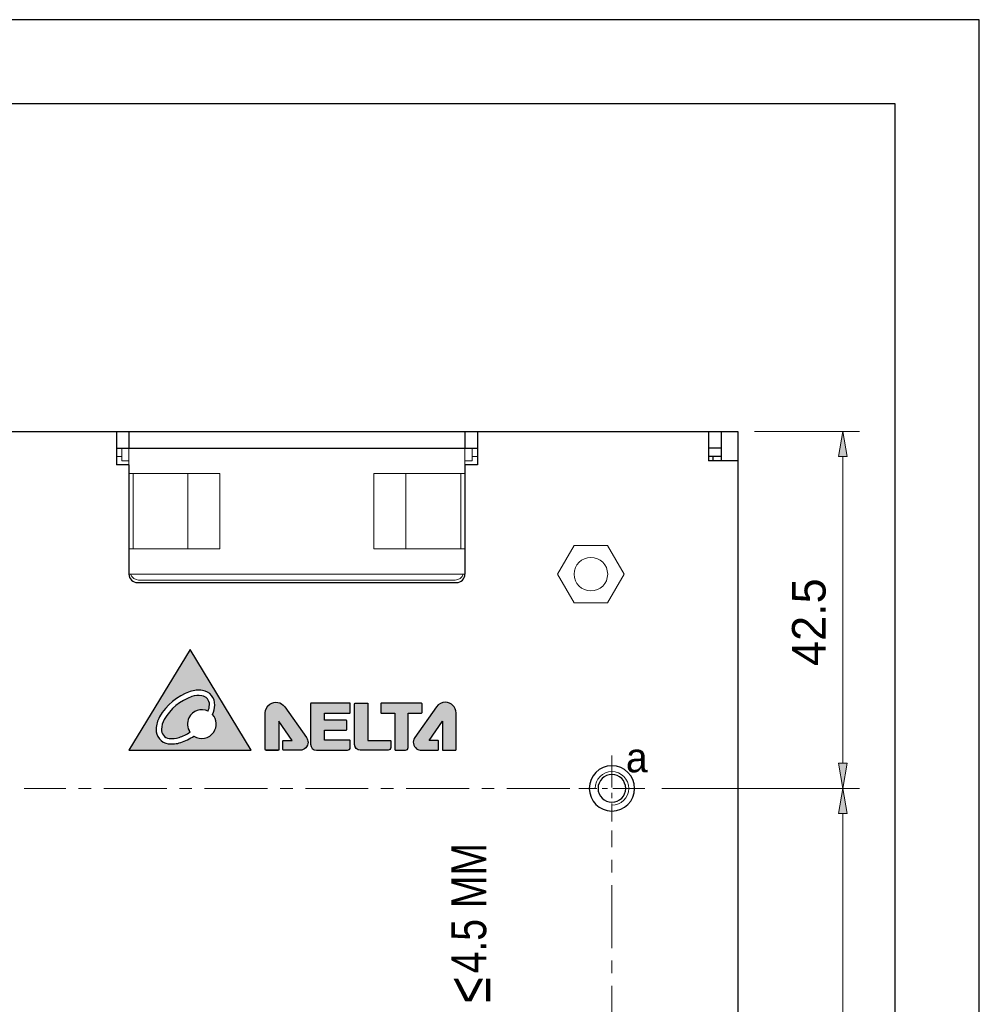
# Model space of a CAD drawing. Extents: x 0 to 6318, y 0 to 595.
# Tile 11 of 11: x 613 to 842, y 360 to 595. Entities that reach past the tile are written whole.
import ezdxf

# ---------------------------------------------------------------- set-up
doc = ezdxf.new("R2010")
doc.units = 0
doc.header["$MEASUREMENT"] = 0
for name, pattern in [('AI-Linetype-18', [11.446009, 7.630672, -1.271779, 1.271779, -1.271779]), ('AI-Linetype-19', [11.446009, 7.630672, -1.271779, 1.271779, -1.271779]), ('AI-Linetype-5', [24.033613, 15.021008, -3.004202, 3.004202, -3.004202]), ('AI-Linetype-7', [24.033613, 15.021008, -3.004202, 3.004202, -3.004202])]:
    doc.linetypes.add(name, pattern=pattern)
for name, color, linetype in [('Center', 7, 'Continuous'), ('Dimension', 7, 'Continuous'), ('Line', 7, 'Continuous')]:
    doc.layers.add(name, color=color, linetype=linetype)

# ---------------------------------------------------------------- blocks, each defined once
blk = doc.blocks.new('block 3')
at = {"color": 7, "lineweight": 25, "true_color": 0xffffff}
blk.add_lwpolyline([(0.41, 0.08), (841.59, 0.08), (841.59, 594.92), (0.41, 594.92), (0.41, 0.08)], dxfattribs=at)
blk = doc.blocks.new('block 4')
at = {"color": 7, "lineweight": 25, "true_color": 0xffffff}
blk.add_lwpolyline([(20.44, 20.11), (821.56, 20.11), (821.56, 574.89), (20.44, 574.89), (20.44, 20.11)], dxfattribs=at)
blk = doc.blocks.new('block 202')
at = {"true_color": 0xffffff}
h = blk.add_hatch(color=7, dxfattribs=at)
edge = h.paths.add_edge_path()
edge.add_spline(control_points=[(682.1, 431.86), (682.1, 431.93), (682.16, 431.99), (682.23, 431.99), (682.23, 431.99), (691.46, 431.99), (691.46, 431.99), (691.54, 431.99), (691.59, 431.93), (691.59, 431.86), (691.59, 431.86), (691.59, 429.75), (691.59, 429.75), (691.59, 429.68), (691.54, 429.62), (691.46, 429.62), (691.46, 429.62), (685.41, 429.62), (685.41, 429.62), (685.41, 429.62), (685.41, 427.91), (685.41, 427.91), (685.41, 427.91), (690.63, 427.91), (690.63, 427.91), (690.7, 427.91), (690.76, 427.85), (690.76, 427.78), (690.76, 427.78), (690.76, 425.7), (690.76, 425.7), (690.76, 425.63), (690.7, 425.57), (690.63, 425.57), (690.63, 425.57), (685.41, 425.57), (685.41, 425.57), (685.41, 425.57), (685.41, 423.12), (685.41, 423.12), (685.41, 423.12), (691.46, 423.12), (691.46, 423.12), (691.54, 423.12), (691.59, 423.06), (691.59, 422.99), (691.59, 422.99), (691.59, 421.42), (691.59, 421.42), (691.59, 421.06), (691.3, 420.77), (690.94, 420.77), (690.94, 420.77), (683.53, 420.77), (683.53, 420.77), (682.74, 420.77), (682.1, 421.41), (682.1, 422.2), (682.1, 422.2), (682.1, 431.86), (682.1, 431.86), (682.1, 431.86), (682.1, 431.86), (682.1, 431.86)], knot_values=[0, 0, 0, 0, 1, 1, 1, 2, 2, 2, 3, 3, 3, 4, 4, 4, 5, 5, 5, 6, 6, 6, 7, 7, 7, 8, 8, 8, 9, 9, 9, 10, 10, 10, 11, 11, 11, 12, 12, 12, 13, 13, 13, 14, 14, 14, 15, 15, 15, 16, 16, 16, 17, 17, 17, 18, 18, 18, 19, 19, 19, 20, 20, 20, 21, 21, 21, 21], degree=3, periodic=1)
edge = h.paths.add_edge_path()
edge.add_spline(control_points=[(708.72, 431.84), (708.72, 431.84), (708.72, 429.74), (708.72, 429.74), (708.72, 429.67), (708.66, 429.61), (708.59, 429.61), (708.59, 429.61), (705.38, 429.61), (705.38, 429.61), (705.38, 429.61), (705.38, 421.42), (705.38, 421.42), (705.38, 421.06), (705.09, 420.77), (704.73, 420.77), (704.73, 420.77), (702.35, 420.77), (702.35, 420.77), (702.28, 420.77), (702.22, 420.83), (702.22, 420.9), (702.22, 420.9), (702.22, 429.61), (702.22, 429.61), (702.22, 429.61), (698.98, 429.61), (698.98, 429.61), (698.91, 429.61), (698.85, 429.67), (698.85, 429.74), (698.85, 429.74), (698.85, 431.84), (698.85, 431.84), (698.85, 431.91), (698.91, 431.97), (698.98, 431.97), (698.98, 431.97), (708.59, 431.97), (708.59, 431.97), (708.66, 431.97), (708.72, 431.91), (708.72, 431.84), (708.72, 431.84), (708.72, 431.84), (708.72, 431.84)], knot_values=[0, 0, 0, 0, 1, 1, 1, 2, 2, 2, 3, 3, 3, 4, 4, 4, 5, 5, 5, 6, 6, 6, 7, 7, 7, 8, 8, 8, 9, 9, 9, 10, 10, 10, 11, 11, 11, 12, 12, 12, 13, 13, 13, 14, 14, 14, 15, 15, 15, 15], degree=3, periodic=1)
edge = h.paths.add_edge_path()
edge.add_spline(control_points=[(701.23, 421.42), (701.23, 421.42), (701.23, 422.97), (701.23, 422.97), (701.23, 423.04), (701.17, 423.1), (701.1, 423.1), (701.1, 423.1), (695.8, 423.1), (695.8, 423.1), (695.8, 423.1), (695.8, 431.85), (695.8, 431.85), (695.8, 431.92), (695.74, 431.98), (695.67, 431.98), (695.67, 431.98), (692.74, 431.98), (692.74, 431.98), (692.67, 431.98), (692.61, 431.92), (692.61, 431.85), (692.61, 431.85), (692.61, 422.11), (692.61, 422.11), (692.61, 421.37), (693.21, 420.77), (693.95, 420.77), (693.95, 420.77), (700.58, 420.77), (700.58, 420.77), (700.94, 420.77), (701.23, 421.06), (701.23, 421.42), (701.23, 421.42), (701.23, 421.42), (701.23, 421.42)], knot_values=[0, 0, 0, 0, 1, 1, 1, 2, 2, 2, 3, 3, 3, 4, 4, 4, 5, 5, 5, 6, 6, 6, 7, 7, 7, 8, 8, 8, 9, 9, 9, 10, 10, 10, 11, 11, 11, 12, 12, 12, 12], degree=3, periodic=1)
edge = h.paths.add_edge_path()
edge.add_spline(control_points=[(712.58, 422.97), (712.58, 422.97), (712.58, 420.9), (712.58, 420.9), (712.58, 420.83), (712.52, 420.77), (712.45, 420.77), (712.45, 420.77), (708.5, 420.77), (708.5, 420.77), (708.11, 420.77), (707.73, 420.89), (707.41, 421.12), (706.55, 421.72), (706.35, 422.91), (706.95, 423.76), (706.95, 423.76), (712.16, 431.12), (712.16, 431.12), (712.64, 431.8), (713.42, 432.21), (714.25, 432.21), (715.66, 432.21), (716.81, 431.06), (716.81, 429.65), (716.81, 429.65), (716.81, 420.9), (716.81, 420.9), (716.81, 420.83), (716.75, 420.77), (716.68, 420.77), (716.68, 420.77), (713.69, 420.77), (713.69, 420.77), (713.62, 420.77), (713.56, 420.83), (713.56, 420.9), (713.56, 420.9), (713.56, 427.69), (713.56, 427.69), (713.56, 427.69), (710.37, 423.1), (710.37, 423.1), (710.37, 423.1), (712.45, 423.1), (712.45, 423.1), (712.52, 423.1), (712.58, 423.04), (712.58, 422.97), (712.58, 422.97), (712.58, 422.97), (712.58, 422.97)], knot_values=[0, 0, 0, 0, 1, 1, 1, 2, 2, 2, 3, 3, 3, 4, 4, 4, 5, 5, 5, 6, 6, 6, 7, 7, 7, 8, 8, 8, 9, 9, 9, 10, 10, 10, 11, 11, 11, 12, 12, 12, 13, 13, 13, 14, 14, 14, 15, 15, 15, 16, 16, 16, 17, 17, 17, 17], degree=3, periodic=1)
edge = h.paths.add_edge_path()
edge.add_spline(control_points=[(675.53, 422.97), (675.53, 422.97), (675.53, 420.9), (675.53, 420.9), (675.53, 420.83), (675.59, 420.77), (675.66, 420.77), (675.66, 420.77), (679.61, 420.77), (679.61, 420.77), (680.65, 420.77), (681.5, 421.62), (681.5, 422.67), (681.5, 423.06), (681.38, 423.44), (681.16, 423.76), (681.16, 423.76), (675.95, 431.12), (675.95, 431.12), (675.13, 432.28), (673.54, 432.55), (672.38, 431.74), (671.7, 431.26), (671.3, 430.48), (671.3, 429.65), (671.3, 429.65), (671.3, 420.9), (671.3, 420.9), (671.3, 420.83), (671.36, 420.77), (671.43, 420.77), (671.43, 420.77), (674.42, 420.77), (674.42, 420.77), (674.49, 420.77), (674.55, 420.83), (674.55, 420.9), (674.55, 420.9), (674.55, 427.69), (674.55, 427.69), (674.55, 427.69), (677.74, 423.1), (677.74, 423.1), (677.74, 423.1), (675.66, 423.1), (675.66, 423.1), (675.59, 423.1), (675.53, 423.04), (675.53, 422.97), (675.53, 422.97), (675.53, 422.97), (675.53, 422.97)], knot_values=[0, 0, 0, 0, 1, 1, 1, 2, 2, 2, 3, 3, 3, 4, 4, 4, 5, 5, 5, 6, 6, 6, 7, 7, 7, 8, 8, 8, 9, 9, 9, 10, 10, 10, 11, 11, 11, 12, 12, 12, 13, 13, 13, 14, 14, 14, 15, 15, 15, 16, 16, 16, 17, 17, 17, 17], degree=3, periodic=1)
edge = h.paths.add_edge_path()
edge.add_spline(control_points=[(671.44, 420.78), (671.44, 420.78), (674.41, 420.78), (674.41, 420.78), (674.41, 420.78), (671.44, 420.78), (671.44, 420.78)], knot_values=[0, 0, 0, 0, 1, 1, 1, 2, 2, 2, 2], degree=3, periodic=1)
at = {"lineweight": 0}
for points, knots in [([(675.53, 422.97), (675.53, 422.97), (675.53, 420.9), (675.53, 420.9), (675.53, 420.83), (675.59, 420.77), (675.66, 420.77), (675.66, 420.77), (679.61, 420.77), (679.61, 420.77), (680.65, 420.77), (681.5, 421.62), (681.5, 422.67), (681.5, 423.06), (681.38, 423.44), (681.16, 423.76), (681.16, 423.76), (675.95, 431.12), (675.95, 431.12), (675.13, 432.28), (673.54, 432.55), (672.38, 431.74), (671.7, 431.26), (671.3, 430.48), (671.3, 429.65), (671.3, 429.65), (671.3, 420.9), (671.3, 420.9), (671.3, 420.83), (671.36, 420.77), (671.43, 420.77), (671.43, 420.77), (674.42, 420.77), (674.42, 420.77), (674.49, 420.77), (674.55, 420.83), (674.55, 420.9), (674.55, 420.9), (674.55, 427.69), (674.55, 427.69), (674.55, 427.69), (677.74, 423.1), (677.74, 423.1), (677.74, 423.1), (675.66, 423.1), (675.66, 423.1), (675.59, 423.1), (675.53, 423.04), (675.53, 422.97), (675.53, 422.97), (675.53, 422.97), (675.53, 422.97)], [0, 0, 0, 0, 1, 1, 1, 2, 2, 2, 3, 3, 3, 4, 4, 4, 5, 5, 5, 6, 6, 6, 7, 7, 7, 8, 8, 8, 9, 9, 9, 10, 10, 10, 11, 11, 11, 12, 12, 12, 13, 13, 13, 14, 14, 14, 15, 15, 15, 16, 16, 16, 17, 17, 17, 17]), ([(682.1, 431.86), (682.1, 431.93), (682.16, 431.99), (682.23, 431.99), (682.23, 431.99), (691.46, 431.99), (691.46, 431.99), (691.54, 431.99), (691.59, 431.93), (691.59, 431.86), (691.59, 431.86), (691.59, 429.75), (691.59, 429.75), (691.59, 429.68), (691.54, 429.62), (691.46, 429.62), (691.46, 429.62), (685.41, 429.62), (685.41, 429.62), (685.41, 429.62), (685.41, 427.91), (685.41, 427.91), (685.41, 427.91), (690.63, 427.91), (690.63, 427.91), (690.7, 427.91), (690.76, 427.85), (690.76, 427.78), (690.76, 427.78), (690.76, 425.7), (690.76, 425.7), (690.76, 425.63), (690.7, 425.57), (690.63, 425.57), (690.63, 425.57), (685.41, 425.57), (685.41, 425.57), (685.41, 425.57), (685.41, 423.12), (685.41, 423.12), (685.41, 423.12), (691.46, 423.12), (691.46, 423.12), (691.54, 423.12), (691.59, 423.06), (691.59, 422.99), (691.59, 422.99), (691.59, 421.42), (691.59, 421.42), (691.59, 421.06), (691.3, 420.77), (690.94, 420.77), (690.94, 420.77), (683.53, 420.77), (683.53, 420.77), (682.74, 420.77), (682.1, 421.41), (682.1, 422.2), (682.1, 422.2), (682.1, 431.86), (682.1, 431.86), (682.1, 431.86), (682.1, 431.86), (682.1, 431.86)], [0, 0, 0, 0, 1, 1, 1, 2, 2, 2, 3, 3, 3, 4, 4, 4, 5, 5, 5, 6, 6, 6, 7, 7, 7, 8, 8, 8, 9, 9, 9, 10, 10, 10, 11, 11, 11, 12, 12, 12, 13, 13, 13, 14, 14, 14, 15, 15, 15, 16, 16, 16, 17, 17, 17, 18, 18, 18, 19, 19, 19, 20, 20, 20, 21, 21, 21, 21]), ([(701.23, 421.42), (701.23, 421.42), (701.23, 422.97), (701.23, 422.97), (701.23, 423.04), (701.17, 423.1), (701.1, 423.1), (701.1, 423.1), (695.8, 423.1), (695.8, 423.1), (695.8, 423.1), (695.8, 431.85), (695.8, 431.85), (695.8, 431.92), (695.74, 431.98), (695.67, 431.98), (695.67, 431.98), (692.74, 431.98), (692.74, 431.98), (692.67, 431.98), (692.61, 431.92), (692.61, 431.85), (692.61, 431.85), (692.61, 422.11), (692.61, 422.11), (692.61, 421.37), (693.21, 420.77), (693.95, 420.77), (693.95, 420.77), (700.58, 420.77), (700.58, 420.77), (700.94, 420.77), (701.23, 421.06), (701.23, 421.42), (701.23, 421.42), (701.23, 421.42), (701.23, 421.42)], [0, 0, 0, 0, 1, 1, 1, 2, 2, 2, 3, 3, 3, 4, 4, 4, 5, 5, 5, 6, 6, 6, 7, 7, 7, 8, 8, 8, 9, 9, 9, 10, 10, 10, 11, 11, 11, 12, 12, 12, 12]), ([(708.72, 431.84), (708.72, 431.84), (708.72, 429.74), (708.72, 429.74), (708.72, 429.67), (708.66, 429.61), (708.59, 429.61), (708.59, 429.61), (705.38, 429.61), (705.38, 429.61), (705.38, 429.61), (705.38, 421.42), (705.38, 421.42), (705.38, 421.06), (705.09, 420.77), (704.73, 420.77), (704.73, 420.77), (702.35, 420.77), (702.35, 420.77), (702.28, 420.77), (702.22, 420.83), (702.22, 420.9), (702.22, 420.9), (702.22, 429.61), (702.22, 429.61), (702.22, 429.61), (698.98, 429.61), (698.98, 429.61), (698.91, 429.61), (698.85, 429.67), (698.85, 429.74), (698.85, 429.74), (698.85, 431.84), (698.85, 431.84), (698.85, 431.91), (698.91, 431.97), (698.98, 431.97), (698.98, 431.97), (708.59, 431.97), (708.59, 431.97), (708.66, 431.97), (708.72, 431.91), (708.72, 431.84), (708.72, 431.84), (708.72, 431.84), (708.72, 431.84)], [0, 0, 0, 0, 1, 1, 1, 2, 2, 2, 3, 3, 3, 4, 4, 4, 5, 5, 5, 6, 6, 6, 7, 7, 7, 8, 8, 8, 9, 9, 9, 10, 10, 10, 11, 11, 11, 12, 12, 12, 13, 13, 13, 14, 14, 14, 15, 15, 15, 15]), ([(712.58, 422.97), (712.58, 422.97), (712.58, 420.9), (712.58, 420.9), (712.58, 420.83), (712.52, 420.77), (712.45, 420.77), (712.45, 420.77), (708.5, 420.77), (708.5, 420.77), (708.11, 420.77), (707.73, 420.89), (707.41, 421.12), (706.55, 421.72), (706.35, 422.91), (706.95, 423.76), (706.95, 423.76), (712.16, 431.12), (712.16, 431.12), (712.64, 431.8), (713.42, 432.21), (714.25, 432.21), (715.66, 432.21), (716.81, 431.06), (716.81, 429.65), (716.81, 429.65), (716.81, 420.9), (716.81, 420.9), (716.81, 420.83), (716.75, 420.77), (716.68, 420.77), (716.68, 420.77), (713.69, 420.77), (713.69, 420.77), (713.62, 420.77), (713.56, 420.83), (713.56, 420.9), (713.56, 420.9), (713.56, 427.69), (713.56, 427.69), (713.56, 427.69), (710.37, 423.1), (710.37, 423.1), (710.37, 423.1), (712.45, 423.1), (712.45, 423.1), (712.52, 423.1), (712.58, 423.04), (712.58, 422.97), (712.58, 422.97), (712.58, 422.97), (712.58, 422.97)], [0, 0, 0, 0, 1, 1, 1, 2, 2, 2, 3, 3, 3, 4, 4, 4, 5, 5, 5, 6, 6, 6, 7, 7, 7, 8, 8, 8, 9, 9, 9, 10, 10, 10, 11, 11, 11, 12, 12, 12, 13, 13, 13, 14, 14, 14, 15, 15, 15, 16, 16, 16, 17, 17, 17, 17]), ([(671.44, 420.78), (671.44, 420.78), (674.41, 420.78), (674.41, 420.78), (674.41, 420.78), (671.44, 420.78), (671.44, 420.78)], [0, 0, 0, 0, 1, 1, 1, 2, 2, 2, 2])]:
    blk.add_open_spline(points, degree=3, knots=knots, dxfattribs=at)
blk = doc.blocks.new('block 203')
at = {"color": 7, "lineweight": 25, "true_color": 0xffffff}
blk.add_lwpolyline([(671.44, 420.78), (674.41, 420.78)], dxfattribs=at)
blk = doc.blocks.new('block 204')
at = {"true_color": 0xffffff}
h = blk.add_hatch(color=7, dxfattribs=at)
edge = h.paths.add_edge_path()
edge.add_spline(control_points=[(659.26, 431.52), (659.34, 433.27), (658.08, 434.78), (656.35, 435.02), (655.35, 435.16), (654.33, 435.07), (653.37, 434.74), (650.29, 433.68), (647.7, 431.53), (646.1, 428.7), (645.6, 427.81), (645.32, 426.83), (645.27, 425.81), (645.19, 424.07), (646.45, 422.56), (648.18, 422.31), (649.19, 422.17), (650.21, 422.27), (651.17, 422.6), (652.27, 422.98), (653.32, 423.5), (654.28, 424.15), (655.85, 423.1), (657.98, 423.53), (659.02, 425.1), (659.88, 426.39), (659.76, 428.09), (658.74, 429.25), (659.05, 429.97), (659.23, 430.74), (659.26, 431.52), (659.26, 431.52), (659.26, 431.52), (659.26, 431.52)], knot_values=[0, 0, 0, 0, 1, 1, 1, 2, 2, 2, 3, 3, 3, 4, 4, 4, 5, 5, 5, 6, 6, 6, 7, 7, 7, 8, 8, 8, 9, 9, 9, 10, 10, 10, 11, 11, 11, 11], degree=3, periodic=1)
edge = h.paths.add_edge_path()
edge.add_spline(control_points=[(657.99, 431.58), (658.04, 432.67), (657.25, 433.61), (656.18, 433.76), (655.37, 433.87), (654.55, 433.79), (653.78, 433.53), (650.99, 432.58), (648.66, 430.63), (647.21, 428.07), (646.81, 427.36), (646.58, 426.57), (646.55, 425.76), (646.5, 424.67), (647.28, 423.73), (648.36, 423.58), (649.16, 423.46), (649.98, 423.54), (650.75, 423.81), (651.67, 424.12), (652.54, 424.54), (653.35, 425.06), (652.66, 426.08), (652.57, 427.4), (653.11, 428.5), (653.95, 430.19), (655.99, 430.89), (657.69, 430.06), (657.86, 430.55), (657.96, 431.06), (657.99, 431.58), (657.99, 431.58), (657.99, 431.58), (657.99, 431.58)], knot_values=[0, 0, 0, 0, 1, 1, 1, 2, 2, 2, 3, 3, 3, 4, 4, 4, 5, 5, 5, 6, 6, 6, 7, 7, 7, 8, 8, 8, 9, 9, 9, 10, 10, 10, 11, 11, 11, 11], degree=3, periodic=1)
h.paths.add_polyline_path([(667.94, 420.77), (653.39, 444.8), (638.77, 420.77)])
at = {"lineweight": 0}
blk.add_lwpolyline([(667.94, 420.77), (653.39, 444.8), (638.77, 420.77), (667.94, 420.77), (667.94, 420.77)], dxfattribs=at)
for points in [[(659.26, 431.52), (659.34, 433.27), (658.08, 434.78), (656.35, 435.02), (655.35, 435.16), (654.33, 435.07), (653.37, 434.74), (650.29, 433.68), (647.7, 431.53), (646.1, 428.7), (645.6, 427.81), (645.32, 426.83), (645.27, 425.81), (645.19, 424.07), (646.45, 422.56), (648.18, 422.31), (649.19, 422.17), (650.21, 422.27), (651.17, 422.6), (652.27, 422.98), (653.32, 423.5), (654.28, 424.15), (655.85, 423.1), (657.98, 423.53), (659.02, 425.1), (659.88, 426.39), (659.76, 428.09), (658.74, 429.25), (659.05, 429.97), (659.23, 430.74), (659.26, 431.52), (659.26, 431.52), (659.26, 431.52), (659.26, 431.52)], [(657.99, 431.58), (658.04, 432.67), (657.25, 433.61), (656.18, 433.76), (655.37, 433.87), (654.55, 433.79), (653.78, 433.53), (650.99, 432.58), (648.66, 430.63), (647.21, 428.07), (646.81, 427.36), (646.58, 426.57), (646.55, 425.76), (646.5, 424.67), (647.28, 423.73), (648.36, 423.58), (649.16, 423.46), (649.98, 423.54), (650.75, 423.81), (651.67, 424.12), (652.54, 424.54), (653.35, 425.06), (652.66, 426.08), (652.57, 427.4), (653.11, 428.5), (653.95, 430.19), (655.99, 430.89), (657.69, 430.06), (657.86, 430.55), (657.96, 431.06), (657.99, 431.58), (657.99, 431.58), (657.99, 431.58), (657.99, 431.58)]]:
    blk.add_open_spline(points, degree=3, knots=[0, 0, 0, 0, 1, 1, 1, 2, 2, 2, 3, 3, 3, 4, 4, 4, 5, 5, 5, 6, 6, 6, 7, 7, 7, 8, 8, 8, 9, 9, 9, 10, 10, 10, 11, 11, 11, 11], dxfattribs=at)
blk = doc.blocks.new('block 205')
at = {"color": 7, "lineweight": 25, "true_color": 0xffffff}
blk.add_lwpolyline([(638.77, 420.77), (667.94, 420.77), (653.39, 444.8), (638.77, 420.77)], dxfattribs=at)
blk = doc.blocks.new('block 206')
at = {"color": 7, "lineweight": 25, "true_color": 0xffffff}
blk.add_open_spline([(675.53, 422.97), (675.53, 422.97), (675.53, 420.9), (675.53, 420.9), (675.53, 420.83), (675.59, 420.77), (675.66, 420.77), (675.66, 420.77), (679.61, 420.77), (679.61, 420.77), (680.65, 420.77), (681.5, 421.62), (681.5, 422.67), (681.5, 423.06), (681.38, 423.44), (681.16, 423.76), (681.16, 423.76), (675.95, 431.12), (675.95, 431.12), (675.13, 432.28), (673.54, 432.55), (672.38, 431.74), (671.7, 431.26), (671.3, 430.48), (671.3, 429.65), (671.3, 429.65), (671.3, 420.9), (671.3, 420.9), (671.3, 420.83), (671.36, 420.77), (671.43, 420.77), (671.43, 420.77), (674.42, 420.77), (674.42, 420.77), (674.49, 420.77), (674.55, 420.83), (674.55, 420.9), (674.55, 420.9), (674.55, 427.69), (674.55, 427.69), (674.55, 427.69), (677.74, 423.1), (677.74, 423.1), (677.74, 423.1), (675.66, 423.1), (675.66, 423.1), (675.59, 423.1), (675.53, 423.04), (675.53, 422.97)], degree=3, knots=[0, 0, 0, 0, 1, 1, 1, 2, 2, 2, 3, 3, 3, 4, 4, 4, 5, 5, 5, 6, 6, 6, 7, 7, 7, 8, 8, 8, 9, 9, 9, 10, 10, 10, 11, 11, 11, 12, 12, 12, 13, 13, 13, 14, 14, 14, 15, 15, 15, 16, 16, 16, 16], dxfattribs=at)
blk = doc.blocks.new('block 207')
at = {"color": 7, "lineweight": 25, "true_color": 0xffffff}
blk.add_open_spline([(712.58, 422.97), (712.58, 422.97), (712.58, 420.9), (712.58, 420.9), (712.58, 420.83), (712.52, 420.77), (712.45, 420.77), (712.45, 420.77), (708.5, 420.77), (708.5, 420.77), (708.11, 420.77), (707.73, 420.89), (707.41, 421.12), (706.55, 421.72), (706.35, 422.91), (706.95, 423.76), (706.95, 423.76), (712.16, 431.12), (712.16, 431.12), (712.64, 431.8), (713.42, 432.21), (714.25, 432.21), (715.66, 432.21), (716.81, 431.06), (716.81, 429.65), (716.81, 429.65), (716.81, 420.9), (716.81, 420.9), (716.81, 420.83), (716.75, 420.77), (716.68, 420.77), (716.68, 420.77), (713.69, 420.77), (713.69, 420.77), (713.62, 420.77), (713.56, 420.83), (713.56, 420.9), (713.56, 420.9), (713.56, 427.69), (713.56, 427.69), (713.56, 427.69), (710.37, 423.1), (710.37, 423.1), (710.37, 423.1), (712.45, 423.1), (712.45, 423.1), (712.52, 423.1), (712.58, 423.04), (712.58, 422.97)], degree=3, knots=[0, 0, 0, 0, 1, 1, 1, 2, 2, 2, 3, 3, 3, 4, 4, 4, 5, 5, 5, 6, 6, 6, 7, 7, 7, 8, 8, 8, 9, 9, 9, 10, 10, 10, 11, 11, 11, 12, 12, 12, 13, 13, 13, 14, 14, 14, 15, 15, 15, 16, 16, 16, 16], dxfattribs=at)
blk = doc.blocks.new('block 208')
at = {"color": 7, "lineweight": 25, "true_color": 0xffffff}
blk.add_open_spline([(701.23, 421.42), (701.23, 421.42), (701.23, 422.97), (701.23, 422.97), (701.23, 423.04), (701.17, 423.1), (701.1, 423.1), (701.1, 423.1), (695.8, 423.1), (695.8, 423.1), (695.8, 423.1), (695.8, 431.85), (695.8, 431.85), (695.8, 431.92), (695.74, 431.98), (695.67, 431.98), (695.67, 431.98), (692.74, 431.98), (692.74, 431.98), (692.67, 431.98), (692.61, 431.92), (692.61, 431.85), (692.61, 431.85), (692.61, 422.11), (692.61, 422.11), (692.61, 421.37), (693.21, 420.77), (693.95, 420.77), (693.95, 420.77), (700.58, 420.77), (700.58, 420.77), (700.94, 420.77), (701.23, 421.06), (701.23, 421.42)], degree=3, knots=[0, 0, 0, 0, 1, 1, 1, 2, 2, 2, 3, 3, 3, 4, 4, 4, 5, 5, 5, 6, 6, 6, 7, 7, 7, 8, 8, 8, 9, 9, 9, 10, 10, 10, 11, 11, 11, 11], dxfattribs=at)
blk = doc.blocks.new('block 209')
at = {"color": 7, "lineweight": 25, "true_color": 0xffffff}
blk.add_open_spline([(708.72, 431.84), (708.72, 431.84), (708.72, 429.74), (708.72, 429.74), (708.72, 429.67), (708.66, 429.61), (708.59, 429.61), (708.59, 429.61), (705.38, 429.61), (705.38, 429.61), (705.38, 429.61), (705.38, 421.42), (705.38, 421.42), (705.38, 421.06), (705.09, 420.77), (704.73, 420.77), (704.73, 420.77), (702.35, 420.77), (702.35, 420.77), (702.28, 420.77), (702.22, 420.83), (702.22, 420.9), (702.22, 420.9), (702.22, 429.61), (702.22, 429.61), (702.22, 429.61), (698.98, 429.61), (698.98, 429.61), (698.91, 429.61), (698.85, 429.67), (698.85, 429.74), (698.85, 429.74), (698.85, 431.84), (698.85, 431.84), (698.85, 431.91), (698.91, 431.97), (698.98, 431.97), (698.98, 431.97), (708.59, 431.97), (708.59, 431.97), (708.66, 431.97), (708.72, 431.91), (708.72, 431.84)], degree=3, knots=[0, 0, 0, 0, 1, 1, 1, 2, 2, 2, 3, 3, 3, 4, 4, 4, 5, 5, 5, 6, 6, 6, 7, 7, 7, 8, 8, 8, 9, 9, 9, 10, 10, 10, 11, 11, 11, 12, 12, 12, 13, 13, 13, 14, 14, 14, 14], dxfattribs=at)
blk = doc.blocks.new('block 210')
at = {"color": 7, "lineweight": 25, "true_color": 0xffffff}
blk.add_open_spline([(654.28, 424.15), (655.85, 423.1), (657.98, 423.53), (659.02, 425.1), (659.88, 426.39), (659.76, 428.09), (658.74, 429.25)], degree=3, knots=[0, 0, 0, 0, 1, 1, 1, 2, 2, 2, 2], dxfattribs=at)
blk = doc.blocks.new('block 211')
at = {"color": 7, "lineweight": 25, "true_color": 0xffffff}
blk.add_open_spline([(657.69, 430.06), (655.99, 430.89), (653.95, 430.19), (653.11, 428.5), (652.57, 427.4), (652.66, 426.08), (653.35, 425.06)], degree=3, knots=[0, 0, 0, 0, 1, 1, 1, 2, 2, 2, 2], dxfattribs=at)
blk = doc.blocks.new('block 212')
at = {"color": 7, "lineweight": 25, "true_color": 0xffffff}
blk.add_open_spline([(657.69, 430.06), (657.86, 430.55), (657.96, 431.06), (657.99, 431.58)], degree=3, dxfattribs=at)
blk = doc.blocks.new('block 213')
at = {"color": 7, "lineweight": 25, "true_color": 0xffffff}
blk.add_open_spline([(657.99, 431.58), (658.04, 432.67), (657.25, 433.61), (656.18, 433.76)], degree=3, dxfattribs=at)
blk = doc.blocks.new('block 214')
at = {"color": 7, "lineweight": 25, "true_color": 0xffffff}
blk.add_open_spline([(656.18, 433.76), (655.37, 433.87), (654.55, 433.79), (653.78, 433.53)], degree=3, dxfattribs=at)
blk = doc.blocks.new('block 215')
at = {"color": 7, "lineweight": 25, "true_color": 0xffffff}
blk.add_open_spline([(653.78, 433.53), (650.99, 432.58), (648.66, 430.63), (647.21, 428.07)], degree=3, dxfattribs=at)
blk = doc.blocks.new('block 216')
at = {"color": 7, "lineweight": 25, "true_color": 0xffffff}
blk.add_open_spline([(647.21, 428.07), (646.81, 427.36), (646.58, 426.57), (646.55, 425.76)], degree=3, dxfattribs=at)
blk = doc.blocks.new('block 217')
at = {"color": 7, "lineweight": 25, "true_color": 0xffffff}
blk.add_open_spline([(646.55, 425.76), (646.5, 424.67), (647.28, 423.73), (648.36, 423.58)], degree=3, dxfattribs=at)
blk = doc.blocks.new('block 218')
at = {"color": 7, "lineweight": 25, "true_color": 0xffffff}
blk.add_open_spline([(648.36, 423.58), (649.16, 423.46), (649.98, 423.54), (650.75, 423.81)], degree=3, dxfattribs=at)
blk = doc.blocks.new('block 219')
at = {"color": 7, "lineweight": 25, "true_color": 0xffffff}
blk.add_open_spline([(650.75, 423.81), (651.67, 424.12), (652.54, 424.54), (653.35, 425.06)], degree=3, dxfattribs=at)
blk = doc.blocks.new('block 220')
at = {"color": 7, "lineweight": 25, "true_color": 0xffffff}
blk.add_open_spline([(658.74, 429.25), (659.05, 429.97), (659.23, 430.74), (659.26, 431.52)], degree=3, dxfattribs=at)
blk = doc.blocks.new('block 221')
at = {"color": 7, "lineweight": 25, "true_color": 0xffffff}
blk.add_open_spline([(659.26, 431.52), (659.34, 433.27), (658.08, 434.78), (656.35, 435.02)], degree=3, dxfattribs=at)
blk = doc.blocks.new('block 222')
at = {"color": 7, "lineweight": 25, "true_color": 0xffffff}
blk.add_open_spline([(656.35, 435.02), (655.35, 435.16), (654.33, 435.07), (653.37, 434.74)], degree=3, dxfattribs=at)
blk = doc.blocks.new('block 223')
at = {"color": 7, "lineweight": 25, "true_color": 0xffffff}
blk.add_open_spline([(653.37, 434.74), (650.29, 433.68), (647.7, 431.53), (646.1, 428.7)], degree=3, dxfattribs=at)
blk = doc.blocks.new('block 224')
at = {"color": 7, "lineweight": 25, "true_color": 0xffffff}
blk.add_open_spline([(646.1, 428.7), (645.6, 427.81), (645.32, 426.83), (645.27, 425.81)], degree=3, dxfattribs=at)
blk = doc.blocks.new('block 225')
at = {"color": 7, "lineweight": 25, "true_color": 0xffffff}
blk.add_open_spline([(645.27, 425.81), (645.19, 424.07), (646.45, 422.56), (648.18, 422.31)], degree=3, dxfattribs=at)
blk = doc.blocks.new('block 226')
at = {"color": 7, "lineweight": 25, "true_color": 0xffffff}
blk.add_open_spline([(648.18, 422.31), (649.19, 422.17), (650.21, 422.27), (651.17, 422.6)], degree=3, dxfattribs=at)
blk = doc.blocks.new('block 227')
at = {"color": 7, "lineweight": 25, "true_color": 0xffffff}
blk.add_open_spline([(651.17, 422.6), (652.27, 422.98), (653.32, 423.5), (654.28, 424.15)], degree=3, dxfattribs=at)
blk = doc.blocks.new('block 228')
at = {"color": 7, "lineweight": 25, "true_color": 0xffffff}
blk.add_open_spline([(682.1, 431.86), (682.1, 431.93), (682.16, 431.99), (682.23, 431.99), (682.23, 431.99), (691.46, 431.99), (691.46, 431.99), (691.54, 431.99), (691.59, 431.93), (691.59, 431.86), (691.59, 431.86), (691.59, 429.75), (691.59, 429.75), (691.59, 429.68), (691.54, 429.62), (691.46, 429.62), (691.46, 429.62), (685.41, 429.62), (685.41, 429.62), (685.41, 429.62), (685.41, 427.91), (685.41, 427.91), (685.41, 427.91), (690.63, 427.91), (690.63, 427.91), (690.7, 427.91), (690.76, 427.85), (690.76, 427.78), (690.76, 427.78), (690.76, 425.7), (690.76, 425.7), (690.76, 425.63), (690.7, 425.57), (690.63, 425.57), (690.63, 425.57), (685.41, 425.57), (685.41, 425.57), (685.41, 425.57), (685.41, 423.12), (685.41, 423.12), (685.41, 423.12), (691.46, 423.12), (691.46, 423.12), (691.54, 423.12), (691.59, 423.06), (691.59, 422.99), (691.59, 422.99), (691.59, 421.42), (691.59, 421.42), (691.59, 421.06), (691.3, 420.77), (690.94, 420.77), (690.94, 420.77), (683.53, 420.77), (683.53, 420.77), (682.74, 420.77), (682.1, 421.41), (682.1, 422.2), (682.1, 422.2), (682.1, 431.86), (682.1, 431.86)], degree=3, knots=[0, 0, 0, 0, 1, 1, 1, 2, 2, 2, 3, 3, 3, 4, 4, 4, 5, 5, 5, 6, 6, 6, 7, 7, 7, 8, 8, 8, 9, 9, 9, 10, 10, 10, 11, 11, 11, 12, 12, 12, 13, 13, 13, 14, 14, 14, 15, 15, 15, 16, 16, 16, 17, 17, 17, 18, 18, 18, 19, 19, 19, 20, 20, 20, 20], dxfattribs=at)
blk = doc.blocks.new('block 285')
at = {"layer": 'Line', "color": 7, "lineweight": 25, "true_color": 0xffffff}
blk.add_lwpolyline([(573.71, 496.78), (784.01, 496.78)], dxfattribs=at)
blk = doc.blocks.new('block 286')
at = {"layer": 'Line', "color": 7, "lineweight": 25, "true_color": 0xffffff}
blk.add_lwpolyline([(780, 492.77), (777, 492.77)], dxfattribs=at)
blk = doc.blocks.new('block 288')
at = {"layer": 'Line', "color": 7, "lineweight": 25, "true_color": 0xffffff}
blk.add_lwpolyline([(635.8, 492.77), (721.92, 492.77)], dxfattribs=at)
blk = doc.blocks.new('block 289')
at = {"layer": 'Line', "color": 7, "lineweight": 25, "true_color": 0xffffff}
blk.add_lwpolyline([(780, 490.77), (777, 490.77)], dxfattribs=at)
blk = doc.blocks.new('block 291')
at = {"layer": 'Line', "color": 7, "lineweight": 25, "true_color": 0xffffff}
blk.add_lwpolyline([(784.01, 489.77), (777, 489.77)], dxfattribs=at)
blk = doc.blocks.new('block 293')
at = {"layer": 'Line', "color": 7, "lineweight": 25, "true_color": 0xffffff}
blk.add_lwpolyline([(721.92, 488.77), (718.92, 488.77)], dxfattribs=at)
blk = doc.blocks.new('block 294')
at = {"layer": 'Line', "color": 7, "lineweight": 25, "true_color": 0xffffff}
blk.add_lwpolyline([(638.8, 488.77), (635.8, 488.77)], dxfattribs=at)
blk = doc.blocks.new('block 295')
at = {"layer": 'Line', "color": 7, "lineweight": 25, "true_color": 0xffffff}
blk.add_lwpolyline([(640.81, 460.73), (716.91, 460.73)], dxfattribs=at)
blk = doc.blocks.new('block 300')
at = {"layer": 'Line', "color": 7, "lineweight": 25, "true_color": 0xffffff}
blk.add_lwpolyline([(635.8, 496.78), (635.8, 488.77)], dxfattribs=at)
blk = doc.blocks.new('block 301')
at = {"layer": 'Line', "color": 7, "lineweight": 25, "true_color": 0xffffff}
blk.add_lwpolyline([(638.8, 496.78), (638.8, 492.77)], dxfattribs=at)
blk = doc.blocks.new('block 302')
at = {"layer": 'Line', "color": 7, "lineweight": 25, "true_color": 0xffffff}
blk.add_lwpolyline([(638.8, 488.77), (638.8, 462.73)], dxfattribs=at)
blk = doc.blocks.new('block 303')
at = {"layer": 'Line', "color": 7, "lineweight": 25, "true_color": 0xffffff}
blk.add_lwpolyline([(718.92, 496.78), (718.92, 492.77)], dxfattribs=at)
blk = doc.blocks.new('block 304')
at = {"layer": 'Line', "color": 7, "lineweight": 25, "true_color": 0xffffff}
blk.add_lwpolyline([(718.92, 488.77), (718.92, 462.73)], dxfattribs=at)
blk = doc.blocks.new('block 305')
at = {"layer": 'Line', "color": 7, "lineweight": 25, "true_color": 0xffffff}
blk.add_lwpolyline([(721.92, 496.78), (721.92, 488.77)], dxfattribs=at)
blk = doc.blocks.new('block 306')
at = {"layer": 'Line', "color": 7, "lineweight": 25, "true_color": 0xffffff}
blk.add_lwpolyline([(777, 496.78), (777, 489.77)], dxfattribs=at)
blk = doc.blocks.new('block 307')
at = {"layer": 'Line', "color": 7, "lineweight": 25, "true_color": 0xffffff}
blk.add_lwpolyline([(778, 490.77), (778, 489.77)], dxfattribs=at)
blk = doc.blocks.new('block 308')
at = {"layer": 'Line', "color": 7, "lineweight": 25, "true_color": 0xffffff}
blk.add_lwpolyline([(780, 496.78), (780, 489.77)], dxfattribs=at)
blk = doc.blocks.new('block 309')
at = {"layer": 'Line', "color": 7, "lineweight": 25, "true_color": 0xffffff}
blk.add_lwpolyline([(784.01, 496.78), (784.01, 98.22)], dxfattribs=at)
blk = doc.blocks.new('block 311')
at = {"layer": 'Line', "color": 7, "lineweight": 25, "true_color": 0xffffff}
blk.add_open_spline([(638.8, 462.73), (638.8, 461.62), (639.7, 460.73), (640.81, 460.73)], degree=3, dxfattribs=at)
blk = doc.blocks.new('block 312')
at = {"layer": 'Line', "color": 7, "lineweight": 25, "true_color": 0xffffff}
blk.add_open_spline([(716.91, 460.73), (718.02, 460.73), (718.92, 461.62), (718.92, 462.73)], degree=3, dxfattribs=at)
blk = doc.blocks.new('block 321')
at = {"layer": 'Line', "color": 7, "lineweight": 25, "true_color": 0xffffff}
blk.add_open_spline([(748.56, 411.66), (748.56, 414.65), (750.98, 417.07), (753.97, 417.07), (756.95, 417.07), (759.37, 414.65), (759.37, 411.66), (759.37, 408.67), (756.95, 406.25), (753.97, 406.25), (750.98, 406.25), (748.56, 408.67), (748.56, 411.66), (748.56, 411.66), (748.56, 411.66), (748.56, 411.66)], degree=3, knots=[0, 0, 0, 0, 1, 1, 1, 2, 2, 2, 3, 3, 3, 4, 4, 4, 5, 5, 5, 5], dxfattribs=at)
blk = doc.blocks.new('block 322')
at = {"layer": 'Line', "color": 7, "lineweight": 25, "true_color": 0xffffff}
blk.add_open_spline([(750.66, 411.66), (750.66, 413.48), (752.14, 414.96), (753.97, 414.96), (755.79, 414.96), (757.27, 413.48), (757.27, 411.66), (757.27, 409.83), (755.79, 408.36), (753.97, 408.36), (752.14, 408.36), (750.66, 409.83), (750.66, 411.66), (750.66, 411.66), (750.66, 411.66), (750.66, 411.66)], degree=3, knots=[0, 0, 0, 0, 1, 1, 1, 2, 2, 2, 3, 3, 3, 4, 4, 4, 5, 5, 5, 5], dxfattribs=at)
blk = doc.blocks.new('block 775')
at = {"layer": 'Center', "color": 7, "linetype": 'AI-Linetype-5', "lineweight": 9, "true_color": 0xffffff}
blk.add_lwpolyline([(743.95, 411.66), (613.77, 411.66)], dxfattribs=at)
blk = doc.blocks.new('block 777')
at = {"layer": 'Center', "color": 7, "linetype": 'AI-Linetype-7', "lineweight": 9, "true_color": 0xffffff}
blk.add_lwpolyline([(753.97, 181.34), (753.97, 401.65)], dxfattribs=at)
blk = doc.blocks.new('block 788')
at = {"layer": 'Center', "color": 7, "linetype": 'AI-Linetype-18', "lineweight": 9, "true_color": 0xffffff}
blk.add_lwpolyline([(761.84, 411.66), (746.09, 411.66)], dxfattribs=at)
blk = doc.blocks.new('block 789')
at = {"layer": 'Center', "color": 7, "linetype": 'AI-Linetype-19', "lineweight": 9, "true_color": 0xffffff}
blk.add_lwpolyline([(753.97, 419.54), (753.97, 403.78)], dxfattribs=at)
blk = doc.blocks.new('block 825')
at = {"layer": 'Dimension', "color": 7, "lineweight": 9, "true_color": 0xffffff}
blk.add_lwpolyline([(721.86, 490.77), (720.62, 490.77)], dxfattribs=at)
blk = doc.blocks.new('block 826')
at = {"layer": 'Dimension', "color": 7, "lineweight": 9, "true_color": 0xffffff}
blk.add_lwpolyline([(637.1, 490.77), (635.8, 490.77)], dxfattribs=at)
blk = doc.blocks.new('block 827')
at = {"layer": 'Dimension', "color": 7, "lineweight": 9, "true_color": 0xffffff}
blk.add_lwpolyline([(637.1, 489.77), (638.8, 489.77)], dxfattribs=at)
blk = doc.blocks.new('block 828')
at = {"layer": 'Dimension', "color": 7, "lineweight": 9, "true_color": 0xffffff}
blk.add_lwpolyline([(718.92, 489.77), (720.62, 489.77)], dxfattribs=at)
blk = doc.blocks.new('block 829')
at = {"layer": 'Dimension', "color": 7, "lineweight": 9, "true_color": 0xffffff}
blk.add_lwpolyline([(638.8, 486.76), (660.5, 486.76)], dxfattribs=at)
blk = doc.blocks.new('block 830')
at = {"layer": 'Dimension', "color": 7, "lineweight": 9, "true_color": 0xffffff}
blk.add_lwpolyline([(697.22, 486.76), (718.92, 486.76)], dxfattribs=at)
blk = doc.blocks.new('block 831')
at = {"layer": 'Dimension', "color": 7, "lineweight": 9, "true_color": 0xffffff}
blk.add_lwpolyline([(744.99, 469.6), (752.92, 469.6)], dxfattribs=at)
blk = doc.blocks.new('block 832')
at = {"layer": 'Dimension', "color": 7, "lineweight": 9, "true_color": 0xffffff}
blk.add_lwpolyline([(638.8, 468.74), (660.5, 468.74)], dxfattribs=at)
blk = doc.blocks.new('block 833')
at = {"layer": 'Dimension', "color": 7, "lineweight": 9, "true_color": 0xffffff}
blk.add_lwpolyline([(697.22, 468.74), (718.92, 468.74)], dxfattribs=at)
blk = doc.blocks.new('block 834')
at = {"layer": 'Dimension', "color": 7, "lineweight": 9, "true_color": 0xffffff}
blk.add_lwpolyline([(638.8, 462.73), (718.92, 462.73)], dxfattribs=at)
blk = doc.blocks.new('block 835')
at = {"layer": 'Dimension', "color": 7, "lineweight": 9, "true_color": 0xffffff}
blk.add_lwpolyline([(641.11, 461.33), (716.61, 461.33)], dxfattribs=at)
blk = doc.blocks.new('block 836')
at = {"layer": 'Dimension', "color": 7, "lineweight": 9, "true_color": 0xffffff}
blk.add_lwpolyline([(752.92, 455.86), (744.99, 455.86)], dxfattribs=at)
blk = doc.blocks.new('block 837')
at = {"layer": 'Dimension', "color": 7, "lineweight": 9, "true_color": 0xffffff}
blk.add_lwpolyline([(752.92, 469.6), (756.89, 462.73)], dxfattribs=at)
blk = doc.blocks.new('block 838')
at = {"layer": 'Dimension', "color": 7, "lineweight": 9, "true_color": 0xffffff}
blk.add_lwpolyline([(744.99, 455.86), (741.02, 462.73)], dxfattribs=at)
blk = doc.blocks.new('block 839')
at = {"layer": 'Dimension', "color": 7, "lineweight": 9, "true_color": 0xffffff}
blk.add_lwpolyline([(637.1, 492.77), (637.1, 489.77)], dxfattribs=at)
blk = doc.blocks.new('block 840')
at = {"layer": 'Dimension', "color": 7, "lineweight": 9, "true_color": 0xffffff}
blk.add_lwpolyline([(639.81, 468.74), (639.81, 486.76)], dxfattribs=at)
blk = doc.blocks.new('block 841')
at = {"layer": 'Dimension', "color": 7, "lineweight": 9, "true_color": 0xffffff}
blk.add_lwpolyline([(741.02, 462.73), (744.99, 469.6)], dxfattribs=at)
blk = doc.blocks.new('block 842')
at = {"layer": 'Dimension', "color": 7, "lineweight": 9, "true_color": 0xffffff}
blk.add_lwpolyline([(652.87, 486.76), (652.87, 468.74)], dxfattribs=at)
blk = doc.blocks.new('block 843')
at = {"layer": 'Dimension', "color": 7, "lineweight": 9, "true_color": 0xffffff}
blk.add_lwpolyline([(660.5, 468.74), (660.5, 486.76)], dxfattribs=at)
blk = doc.blocks.new('block 844')
at = {"layer": 'Dimension', "color": 7, "lineweight": 9, "true_color": 0xffffff}
blk.add_lwpolyline([(756.89, 462.73), (752.92, 455.86)], dxfattribs=at)
blk = doc.blocks.new('block 848')
at = {"layer": 'Dimension', "color": 7, "lineweight": 9, "true_color": 0xffffff}
blk.add_lwpolyline([(697.22, 468.74), (697.22, 486.76)], dxfattribs=at)
blk = doc.blocks.new('block 849')
at = {"layer": 'Dimension', "color": 7, "lineweight": 9, "true_color": 0xffffff}
blk.add_lwpolyline([(704.85, 486.76), (704.85, 468.74)], dxfattribs=at)
blk = doc.blocks.new('block 855')
at = {"layer": 'Dimension', "color": 7, "lineweight": 9, "true_color": 0xffffff}
blk.add_lwpolyline([(717.92, 468.74), (717.92, 486.76)], dxfattribs=at)
blk = doc.blocks.new('block 856')
at = {"layer": 'Dimension', "color": 7, "lineweight": 9, "true_color": 0xffffff}
blk.add_lwpolyline([(720.62, 492.77), (720.62, 489.77)], dxfattribs=at)
blk = doc.blocks.new('block 870')
at = {"layer": 'Dimension', "color": 7, "lineweight": 9, "true_color": 0xffffff}
blk.add_open_spline([(716.61, 461.33), (717.48, 461.33), (718.26, 461.89), (718.52, 462.72)], degree=3, dxfattribs=at)
blk = doc.blocks.new('block 871')
at = {"layer": 'Dimension', "color": 7, "lineweight": 9, "true_color": 0xffffff}
blk.add_open_spline([(639.2, 462.72), (639.47, 461.89), (640.24, 461.33), (641.11, 461.33)], degree=3, dxfattribs=at)
blk = doc.blocks.new('block 875')
at = {"layer": 'Dimension', "color": 7, "lineweight": 9, "true_color": 0xffffff}
blk.add_open_spline([(744.95, 462.73), (744.95, 464.94), (746.75, 466.74), (748.96, 466.74), (751.17, 466.74), (752.96, 464.94), (752.96, 462.73), (752.96, 460.52), (751.17, 458.73), (748.96, 458.73), (746.75, 458.73), (744.95, 460.52), (744.95, 462.73), (744.95, 462.73), (744.95, 462.73), (744.95, 462.73)], degree=3, knots=[0, 0, 0, 0, 1, 1, 1, 2, 2, 2, 3, 3, 3, 4, 4, 4, 5, 5, 5, 5], dxfattribs=at)
blk = doc.blocks.new('block 877')
at = {"layer": 'Dimension', "color": 7, "true_color": 0xffffff, "insert": (724.95, 360.52), "char_height": 10.0136, "attachment_point": 7, "rotation": 90}
blk.add_mtext('\\fArial|b0|i0|c0|p34;\\W0.8;≤', dxfattribs=at)
blk = doc.blocks.new('block 878')
at = {"layer": 'Dimension', "color": 7, "true_color": 0xffffff, "insert": (724.11, 364.97), "char_height": 8.3443, "attachment_point": 7, "rotation": 90}
blk.add_mtext('\\fArial|b0|i0|c0|p34;\\W0.8; 4.5 MM', dxfattribs=at)
blk = doc.blocks.new('block 879')
at = {"layer": 'Dimension', "color": 7, "lineweight": 9, "true_color": 0xffffff}
blk.add_lwpolyline([(718.92, 488.77), (718.92, 492.77)], dxfattribs=at)
blk = doc.blocks.new('block 880')
at = {"layer": 'Dimension', "color": 7, "lineweight": 9, "true_color": 0xffffff}
blk.add_lwpolyline([(638.8, 488.77), (638.8, 492.77)], dxfattribs=at)
blk = doc.blocks.new('block 886')
at = {"layer": 'Dimension', "color": 7, "lineweight": 9, "true_color": 0xffffff}
blk.add_open_spline([(753.97, 407.65), (756.18, 407.65), (757.97, 409.45), (757.97, 411.66), (757.97, 413.87), (756.18, 415.67), (753.97, 415.67), (751.75, 415.67), (749.96, 413.87), (749.96, 411.66)], degree=3, knots=[0, 0, 0, 0, 1, 1, 1, 2, 2, 2, 3, 3, 3, 3], dxfattribs=at)
blk = doc.blocks.new('block 889')
at = {"layer": 'Dimension', "lineweight": 0}
blk.add_lwpolyline([(765.85, 411.66), (813.05, 411.66)], dxfattribs=at)
blk = doc.blocks.new('block 890')
at = {"layer": 'Dimension', "lineweight": 0}
blk.add_lwpolyline([(788.01, 496.78), (813.05, 496.78)], dxfattribs=at)
blk = doc.blocks.new('block 891')
at = {"layer": 'Dimension', "lineweight": 0}
blk.add_lwpolyline([(809.04, 417.67), (809.04, 490.77)], dxfattribs=at)
blk = doc.blocks.new('block 892')
at = {"layer": 'Dimension', "true_color": 0xffffff}
h = blk.add_hatch(color=7, dxfattribs=at)
h.dxf.hatch_style = 2
h.paths.add_polyline_path([(808.04, 417.67), (809.04, 411.66), (810.04, 417.67)])
at = {"layer": 'Dimension', "lineweight": 0}
blk.add_lwpolyline([(808.04, 417.67), (809.04, 411.66), (810.04, 417.67), (808.04, 417.67)], dxfattribs=at)
blk = doc.blocks.new('block 893')
at = {"layer": 'Dimension', "true_color": 0xffffff}
h = blk.add_hatch(color=7, dxfattribs=at)
h.dxf.hatch_style = 2
h.paths.add_polyline_path([(808.04, 490.77), (809.04, 496.78), (810.04, 490.77)])
at = {"layer": 'Dimension', "lineweight": 0}
blk.add_lwpolyline([(808.04, 490.77), (809.04, 496.78), (810.04, 490.77), (808.04, 490.77)], dxfattribs=at)
blk = doc.blocks.new('block 894')
at = {"layer": 'Dimension', "color": 7, "true_color": 0xffffff, "insert": (805.04, 440.87), "char_height": 8.0112, "attachment_point": 7, "rotation": 90}
blk.add_mtext('\\fMyriad Pro|b0|i0|c0|p34;\\W1;42.5', dxfattribs=at)
blk = doc.blocks.new('block 896')
at = {"layer": 'Dimension', "lineweight": 0}
blk.add_lwpolyline([(765.85, 411.66), (813.05, 411.66)], dxfattribs=at)
blk = doc.blocks.new('block 897')
at = {"layer": 'Dimension', "lineweight": 0}
blk.add_lwpolyline([(809.04, 177.33), (809.04, 405.65)], dxfattribs=at)
blk = doc.blocks.new('block 899')
at = {"layer": 'Dimension', "true_color": 0xffffff}
h = blk.add_hatch(color=7, dxfattribs=at)
h.dxf.hatch_style = 2
h.paths.add_polyline_path([(808.04, 405.65), (809.04, 411.66), (810.04, 405.65)])
at = {"layer": 'Dimension', "lineweight": 0}
blk.add_lwpolyline([(808.04, 405.65), (809.04, 411.66), (810.04, 405.65), (808.04, 405.65)], dxfattribs=at)
blk = doc.blocks.new('block 1034')
at = {"layer": 'Dimension', "color": 7, "true_color": 0xffffff, "insert": (757.3, 415.41), "char_height": 7.0098, "attachment_point": 7}
blk.add_mtext('\\fMyriad Pro|b0|i0|c0|p34;\\W1;a', dxfattribs=at)
blk = doc.blocks.new('block 1036')
at = {"layer": 'Defpoints', "lineweight": 0}
blk.add_lwpolyline([(761.84, 411.66), (761.84, 411.66)], dxfattribs=at)
blk = doc.blocks.new('block 1037')
at = {"layer": 'Defpoints', "lineweight": 0}
blk.add_lwpolyline([(784.01, 496.78), (784.01, 496.78)], dxfattribs=at)
blk = doc.blocks.new('block 1038')
at = {"layer": 'Defpoints', "lineweight": 0}
blk.add_lwpolyline([(809.04, 496.78), (809.04, 496.78)], dxfattribs=at)
blk = doc.blocks.new('block 1040')
at = {"layer": 'Defpoints', "lineweight": 0}
blk.add_lwpolyline([(761.84, 411.66), (761.84, 411.66)], dxfattribs=at)
blk = doc.blocks.new('block 1041')
at = {"layer": 'Defpoints', "lineweight": 0}
blk.add_lwpolyline([(809.04, 411.66), (809.04, 411.66)], dxfattribs=at)

msp = doc.modelspace()

# ---------------------------------------------------------------- block references
for name in ['block 3', 'block 4', 'block 204', 'block 205', 'block 223', 'block 222', 'block 221', 'block 215', 'block 214', 'block 213', 'block 202', 'block 206', 'block 228', 'block 208', 'block 209', 'block 207', 'block 211', 'block 212', 'block 220', 'block 224', 'block 216', 'block 210', 'block 225', 'block 217', 'block 219', 'block 226', 'block 218', 'block 227', 'block 203']:
    msp.add_blockref(name, (0, 0))
at = {"layer": 'Center'}
for name in ['block 789', 'block 775', 'block 788', 'block 777']:
    msp.add_blockref(name, (0, 0), dxfattribs=at)
at = {"layer": 'Defpoints'}
for name in ['block 1037', 'block 1038', 'block 1036', 'block 1040', 'block 1041']:
    msp.add_blockref(name, (0, 0), dxfattribs=at)
at = {"layer": 'Dimension'}
for name in ['block 890', 'block 893', 'block 826', 'block 839', 'block 880', 'block 879', 'block 856', 'block 825', 'block 891', 'block 827', 'block 828', 'block 829', 'block 840', 'block 842', 'block 843', 'block 830', 'block 848', 'block 849', 'block 855', 'block 841', 'block 831', 'block 837', 'block 832', 'block 833', 'block 875', 'block 834', 'block 871', 'block 870', 'block 838', 'block 844', 'block 835', 'block 894', 'block 836', 'block 1034', 'block 886', 'block 892', 'block 889', 'block 896', 'block 899', 'block 897', 'block 878', 'block 877']:
    msp.add_blockref(name, (0, 0), dxfattribs=at)
at = {"layer": 'Line'}
for name in ['block 285', 'block 300', 'block 301', 'block 303', 'block 305', 'block 306', 'block 308', 'block 309', 'block 288', 'block 286', 'block 289', 'block 307', 'block 294', 'block 302', 'block 293', 'block 304', 'block 291', 'block 311', 'block 312', 'block 295', 'block 321', 'block 322']:
    msp.add_blockref(name, (0, 0), dxfattribs=at)

doc.saveas('drawing.dxf')
